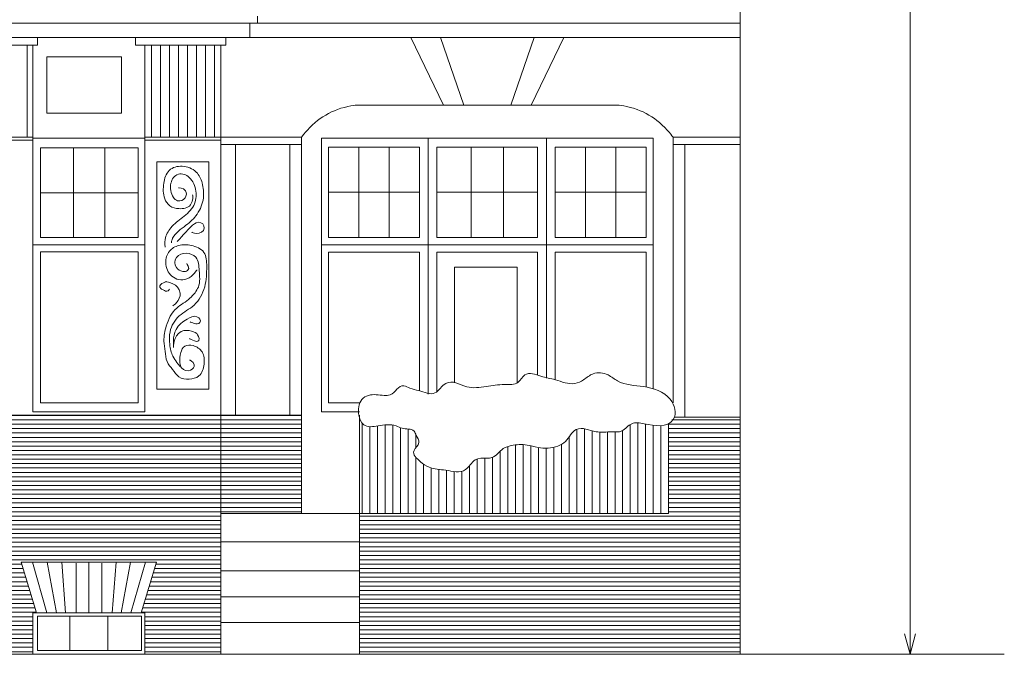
# Model space of a CAD drawing. Header units: metres. Extents: x -578.7 to -558, y 244.4 to 273.5.
# Tile 11 of 15: x -564.8 to -560.3, y 253.9 to 256.8. Entities that reach past the tile are written whole.
import ezdxf

# ---------------------------------------------------------------- set-up
doc = ezdxf.new("R2010")
doc.units = ezdxf.units.M
doc.header["$MEASUREMENT"] = 0
doc.layers.add('0_Nr_pióra__41', color=7, linetype='Continuous', lineweight=0, true_color=0x8d755f)
doc.layers.add('GM_SZRAF_Nr_pióra__41', color=7, linetype='Continuous', lineweight=0, true_color=0x8d755f)
doc.layers.add('wymiar detal', color=7, linetype='Continuous')
doc.layers.add('wymiar detal_Nr_pióra__241', color=7, linetype='Continuous', lineweight=0)
doc.styles.add('GENERATED_STYLE_1', font='arial.ttf')
doc.dimstyles.new('GENERATED_STYLE__3', dxfattribs={"dimtxt": 0.2, "dimasz": 0.091787, "dimexe": 0.18, "dimexo": 0.0625, "dimgap": 0.09, "dimtad": 1, "dimdec": 0, "dimlfac": 100, "dimzin": 0, "dimdsep": 46, "dimtxsty": 'GENERATED_STYLE_1', "dimblk": 'ARROWHEAD_3', "dimblk1": 'ARROWHEAD_3', "dimblk2": 'ARROWHEAD_3', "dimcen": 0.09, "dimse1": 1, "dimse2": 1, "dimclrd": 7, "dimclre": 7, "dimclrt": 7, "dimazin": 0, "dimtfac": 1, "dimtdec": 4, "dimtmove": 0, "dimatfit": 3, "dimfxl": 0, "dimtolj": 1, "dimtzin": 0, "dimarcsym": 0})
pattern_1 = [(0, (0, 0), (0, 0.02), [])]

# ---------------------------------------------------------------- blocks, each defined once
blk = doc.blocks.new('*D4')
at = {"layer": 'wymiar detal_Nr_pióra__241', "color": 7, "linetype": 'Continuous', "lineweight": 0}
for p, q in [((-560.6613, 268.4036), (-560.8424, 268.4036)), ((-560.7519, 268.4036), (-560.7769, 268.3103)), ((-560.7519, 253.908), (-560.7519, 268.4036)), ((-560.7519, 268.4036), (-560.7269, 268.3103)), ((-560.7519, 253.908), (-560.7769, 254.0013)), ((-560.7519, 253.908), (-560.7269, 254.0013)), ((-560.6613, 253.908), (-560.8424, 253.908))]:
    blk.add_line(p, q, dxfattribs=at)
at = {"layer": 'wymiar detal_Nr_pióra__241', "color": 7, "lineweight": 0, "insert": (-560.7919, 260.9281), "char_height": 0.2, "attachment_point": 7, "rotation": 90, "style": 'GENERATED_STYLE_1'}
blk.add_mtext('\\A1;{\\pql;\\fArial|b0|i0|c238|p38;725}', dxfattribs=at)
blk = doc.blocks.new('ARROWHEAD_3')
at = {"color": 0, "linetype": 'Continuous', "lineweight": 0}
blk.add_line((0, 0), (-1, 0), dxfattribs=at)
at = {"color": 0, "linetype": 'Continuous', "lineweight": 0, "flags": 128}
blk.add_lwpolyline([(-1, 0.2679), (0, 0), (-1, -0.2679)], dxfattribs=at)

msp = doc.modelspace()

# ---------------------------------------------------------------- hatches: boundary and pattern name
at = {"layer": 'GM_SZRAF_Nr_pióra__41', "linetype": 'Continuous', "lineweight": 0, "true_color": 0x8d755f}
h = msp.add_hatch(dxfattribs=at)
h.set_pattern_fill('OPSKA_POZIOM', color=35, style=0, pattern_type=2)
h.set_pattern_definition(pattern_1)
h.paths.add_polyline_path([(-563.9013, 255.0009), (-563.9013, 253.908), (-564.2481, 253.908), (-564.2481, 254.0977), (-564.2648, 254.0977), (-564.1947, 254.3287), (-564.8135, 254.3287), (-564.7434, 254.0977), (-564.7601, 254.0977), (-564.7601, 253.908), (-564.9359, 253.908), (-564.9359, 254.0977), (-564.9526, 254.0977), (-564.8825, 254.3287), (-565.5013, 254.3287), (-565.4312, 254.0977), (-565.4479, 254.0977), (-565.4479, 253.908), (-565.6238, 253.908), (-565.6238, 254.0977), (-565.6405, 254.0977), (-565.5703, 254.3287), (-566.1892, 254.3287), (-566.1191, 254.0977), (-566.1358, 254.0977), (-566.1358, 253.908), (-566.4789, 253.908), (-566.4789, 255.0009)])
h = msp.add_hatch(dxfattribs=at)
h.set_pattern_fill('OPSKA_POZIOM', color=35, style=0, pattern_type=2)
h.set_pattern_definition(pattern_1)
h.paths.add_polyline_path([(-563.5322, 255.0009), (-563.5322, 254.5514), (-563.9013, 254.5514), (-563.9013, 255.0009)])
h = msp.add_hatch(dxfattribs=at)
h.set_pattern_fill('OPSKA_POZIOM', color=35, style=0, pattern_type=2)
h.set_pattern_definition(pattern_1)
h.paths.add_polyline_path([(-561.5274, 253.908), (-561.5274, 254.9926), (-561.8289, 254.9926), (-561.8557, 254.9617), (-561.8557, 254.5514), (-563.2669, 254.5514), (-563.2669, 253.908)])
h = msp.add_hatch(dxfattribs=at)
h.set_pattern_fill('OPSKA_PION', color=35, style=0, pattern_type=2)
h.set_pattern_definition([(90, (0, 0), (-0.035, 0), [])])
h.paths.add_polyline_path([(-561.8557, 254.5514), (-561.8557, 254.9617), (-561.8608, 254.9593), (-561.866, 254.9573), (-561.8715, 254.9558), (-561.8772, 254.9546), (-561.8831, 254.9537), (-561.8891, 254.9532), (-561.8953, 254.9529), (-561.9016, 254.953), (-561.908, 254.9533), (-561.9145, 254.9538), (-561.921, 254.9544), (-561.9276, 254.9553), (-561.9343, 254.9563), (-561.9409, 254.9574), (-561.9476, 254.9586), (-561.9542, 254.9598), (-561.9608, 254.9611), (-561.9673, 254.9624), (-561.9705, 254.9631), (-561.9737, 254.9637), (-561.9769, 254.9643), (-561.9801, 254.9649), (-561.9833, 254.9654), (-561.9865, 254.9659), (-561.9897, 254.9663), (-561.9929, 254.9666), (-561.9961, 254.9668), (-561.9992, 254.9669), (-562.0024, 254.9669), (-562.0055, 254.9668), (-562.0086, 254.9665), (-562.0117, 254.9661), (-562.0148, 254.9654), (-562.0178, 254.9646), (-562.0207, 254.9636), (-562.0237, 254.9624), (-562.0265, 254.9611), (-562.0291, 254.9595), (-562.0317, 254.9579), (-562.0342, 254.9561), (-562.0367, 254.9542), (-562.039, 254.9522), (-562.0414, 254.9502), (-562.0437, 254.9481), (-562.046, 254.946), (-562.0483, 254.9439), (-562.0506, 254.9418), (-562.053, 254.9398), (-562.0554, 254.9378), (-562.0578, 254.9359), (-562.0603, 254.9341), (-562.0629, 254.9325), (-562.0655, 254.9309), (-562.0683, 254.9295), (-562.0707, 254.9285), (-562.0732, 254.9276), (-562.0757, 254.9269), (-562.0782, 254.9262), (-562.0808, 254.9257), (-562.0834, 254.9253), (-562.086, 254.925), (-562.0886, 254.9248), (-562.0912, 254.9246), (-562.0939, 254.9245), (-562.0965, 254.9245), (-562.0992, 254.9245), (-562.1019, 254.9245), (-562.1046, 254.9246), (-562.1073, 254.9247), (-562.1099, 254.9247), (-562.1126, 254.9248), (-562.1153, 254.9248), (-562.1193, 254.9249), (-562.1233, 254.9248), (-562.1273, 254.9247), (-562.1313, 254.9246), (-562.1353, 254.9245), (-562.1392, 254.9243), (-562.1432, 254.9242), (-562.1472, 254.9241), (-562.1512, 254.924), (-562.1552, 254.9239), (-562.1591, 254.9239), (-562.1631, 254.9239), (-562.1671, 254.924), (-562.171, 254.9242), (-562.175, 254.9244), (-562.1789, 254.9248), (-562.1829, 254.9253), (-562.1868, 254.9259), (-562.192, 254.9269), (-562.1972, 254.9281), (-562.2024, 254.9294), (-562.2076, 254.9309), (-562.2127, 254.9324), (-562.2178, 254.9339), (-562.2229, 254.9353), (-562.228, 254.9367), (-562.2331, 254.938), (-562.2381, 254.9391), (-562.243, 254.94), (-562.248, 254.9406), (-562.2529, 254.9409), (-562.2577, 254.9408), (-562.2625, 254.9403), (-562.2673, 254.9394), (-562.272, 254.938), (-562.2767, 254.936), (-562.2803, 254.9341), (-562.2837, 254.9319), (-562.2869, 254.9294), (-562.2899, 254.9268), (-562.2927, 254.924), (-562.2954, 254.921), (-562.2981, 254.9178), (-562.3006, 254.9146), (-562.303, 254.9113), (-562.3054, 254.9079), (-562.3078, 254.9044), (-562.3102, 254.901), (-562.3127, 254.8975), (-562.3151, 254.8941), (-562.3177, 254.8908), (-562.3203, 254.8875), (-562.3231, 254.8843), (-562.3259, 254.8813), (-562.3276, 254.8797), (-562.3294, 254.8781), (-562.3311, 254.8766), (-562.3329, 254.8751), (-562.3348, 254.8737), (-562.3367, 254.8723), (-562.3386, 254.871), (-562.3405, 254.8697), (-562.3425, 254.8684), (-562.3445, 254.8673), (-562.3466, 254.8661), (-562.3486, 254.865), (-562.3507, 254.864), (-562.3528, 254.863), (-562.355, 254.862), (-562.3572, 254.8611), (-562.3593, 254.8602), (-562.3615, 254.8594), (-562.3663, 254.8577), (-562.3712, 254.8562), (-562.3761, 254.8549), (-562.381, 254.8537), (-562.386, 254.8528), (-562.391, 254.852), (-562.396, 254.8513), (-562.4011, 254.8508), (-562.4061, 254.8505), (-562.4112, 254.8503), (-562.4163, 254.8503), (-562.4214, 254.8504), (-562.4265, 254.8507), (-562.4316, 254.8511), (-562.4367, 254.8516), (-562.4417, 254.8522), (-562.4468, 254.853), (-562.4518, 254.8539), (-562.4546, 254.8545), (-562.4573, 254.855), (-562.4601, 254.8556), (-562.4628, 254.8563), (-562.4655, 254.8569), (-562.4683, 254.8576), (-562.471, 254.8582), (-562.4737, 254.8589), (-562.4764, 254.8596), (-562.4792, 254.8602), (-562.4819, 254.8609), (-562.4846, 254.8615), (-562.4874, 254.8622), (-562.4901, 254.8628), (-562.4928, 254.8633), (-562.4956, 254.8639), (-562.4983, 254.8644), (-562.5011, 254.8649), (-562.5052, 254.8655), (-562.5093, 254.866), (-562.5134, 254.8664), (-562.5175, 254.8668), (-562.5216, 254.867), (-562.5258, 254.8671), (-562.5299, 254.8672), (-562.534, 254.8671), (-562.5381, 254.867), (-562.5423, 254.8668), (-562.5464, 254.8665), (-562.5505, 254.8661), (-562.5546, 254.8657), (-562.5587, 254.8651), (-562.5628, 254.8645), (-562.5669, 254.8638), (-562.5709, 254.863), (-562.575, 254.8621), (-562.5771, 254.8617), (-562.5792, 254.8612), (-562.5812, 254.8606), (-562.5833, 254.8601), (-562.5854, 254.8595), (-562.5874, 254.8589), (-562.5895, 254.8583), (-562.5915, 254.8576), (-562.5935, 254.8569), (-562.5955, 254.8562), (-562.5975, 254.8554), (-562.5994, 254.8545), (-562.6013, 254.8537), (-562.6032, 254.8527), (-562.6051, 254.8517), (-562.607, 254.8507), (-562.6088, 254.8496), (-562.6106, 254.8485), (-562.6136, 254.8463), (-562.6166, 254.844), (-562.6195, 254.8415), (-562.6223, 254.839), (-562.625, 254.8364), (-562.6277, 254.8337), (-562.6303, 254.8311), (-562.633, 254.8284), (-562.6356, 254.8258), (-562.6383, 254.8232), (-562.641, 254.8207), (-562.6438, 254.8183), (-562.6467, 254.816), (-562.6496, 254.8139), (-562.6526, 254.812), (-562.6558, 254.8102), (-562.6591, 254.8087), (-562.6626, 254.8074), (-562.6638, 254.807), (-562.6649, 254.8067), (-562.6661, 254.8064), (-562.6673, 254.8062), (-562.6685, 254.8059), (-562.6697, 254.8057), (-562.6709, 254.8055), (-562.6722, 254.8054), (-562.6734, 254.8052), (-562.6746, 254.8051), (-562.6758, 254.805), (-562.6771, 254.8049), (-562.6783, 254.8049), (-562.6795, 254.8048), (-562.6808, 254.8047), (-562.682, 254.8047), (-562.6832, 254.8047), (-562.6845, 254.8047), (-562.6876, 254.8046), (-562.6908, 254.8046), (-562.694, 254.8046), (-562.6972, 254.8046), (-562.7003, 254.8046), (-562.7035, 254.8045), (-562.7066, 254.8044), (-562.7098, 254.8043), (-562.7129, 254.804), (-562.716, 254.8037), (-562.719, 254.8033), (-562.7221, 254.8028), (-562.725, 254.8021), (-562.728, 254.8013), (-562.7309, 254.8004), (-562.7337, 254.7992), (-562.7365, 254.7979), (-562.7392, 254.7965), (-562.7421, 254.7946), (-562.7449, 254.7925), (-562.7475, 254.7903), (-562.75, 254.788), (-562.7524, 254.7856), (-562.7547, 254.783), (-562.757, 254.7804), (-562.7592, 254.7778), (-562.7614, 254.7751), (-562.7636, 254.7723), (-562.7658, 254.7696), (-562.768, 254.767), (-562.7703, 254.7643), (-562.7726, 254.7618), (-562.775, 254.7593), (-562.7776, 254.757), (-562.7802, 254.7547), (-562.783, 254.7527), (-562.7873, 254.75), (-562.7918, 254.7477), (-562.7963, 254.746), (-562.801, 254.7446), (-562.8058, 254.7437), (-562.8107, 254.743), (-562.8157, 254.7427), (-562.8208, 254.7427), (-562.8259, 254.7429), (-562.8311, 254.7434), (-562.8363, 254.744), (-562.8415, 254.7447), (-562.8468, 254.7455), (-562.8521, 254.7464), (-562.8574, 254.7473), (-562.8627, 254.7482), (-562.868, 254.7491), (-562.8733, 254.7499), (-562.8776, 254.7505), (-562.882, 254.751), (-562.8863, 254.7515), (-562.8907, 254.752), (-562.895, 254.7524), (-562.8993, 254.7529), (-562.9037, 254.7533), (-562.908, 254.7538), (-562.9123, 254.7544), (-562.9166, 254.755), (-562.9209, 254.7556), (-562.9251, 254.7564), (-562.9294, 254.7573), (-562.9336, 254.7582), (-562.9377, 254.7594), (-562.9418, 254.7606), (-562.9459, 254.762), (-562.9499, 254.7636), (-562.9523, 254.7646), (-562.9546, 254.7657), (-562.9568, 254.7668), (-562.9591, 254.768), (-562.9613, 254.7692), (-562.9635, 254.7705), (-562.9656, 254.7718), (-562.9678, 254.7732), (-562.9699, 254.7746), (-562.972, 254.776), (-562.9741, 254.7774), (-562.9761, 254.7789), (-562.9782, 254.7804), (-562.9802, 254.782), (-562.9822, 254.7835), (-562.9843, 254.7851), (-562.9863, 254.7867), (-562.9883, 254.7882), (-562.9913, 254.7907), (-562.9943, 254.7932), (-562.9973, 254.7957), (-563.0002, 254.7983), (-563.0031, 254.8009), (-563.0058, 254.8036), (-563.0084, 254.8063), (-563.0108, 254.8091), (-563.013, 254.812), (-563.015, 254.8149), (-563.0166, 254.8179), (-563.018, 254.8209), (-563.0191, 254.824), (-563.0198, 254.8271), (-563.0201, 254.8303), (-563.02, 254.8336), (-563.0194, 254.8369), (-563.0184, 254.8402), (-563.0174, 254.8424), (-563.0163, 254.8445), (-563.0151, 254.8466), (-563.0138, 254.8485), (-563.0123, 254.8504), (-563.0109, 254.8523), (-563.0093, 254.8541), (-563.0078, 254.856), (-563.0063, 254.8578), (-563.0048, 254.8596), (-563.0033, 254.8615), (-563.0019, 254.8633), (-563.0006, 254.8652), (-562.9995, 254.8672), (-562.9985, 254.8692), (-562.9976, 254.8713), (-562.9969, 254.8735), (-562.9965, 254.8758), (-562.9963, 254.8778), (-562.9962, 254.8797), (-562.9963, 254.8816), (-562.9966, 254.8835), (-562.997, 254.8853), (-562.9975, 254.8872), (-562.9981, 254.889), (-562.9987, 254.8908), (-562.9995, 254.8926), (-563.0003, 254.8944), (-563.0012, 254.8962), (-563.0021, 254.898), (-563.0031, 254.8998), (-563.0041, 254.9016), (-563.005, 254.9034), (-563.006, 254.9052), (-563.0069, 254.907), (-563.0078, 254.9088), (-563.0084, 254.9099), (-563.0089, 254.911), (-563.0094, 254.9121), (-563.0099, 254.9132), (-563.0104, 254.9143), (-563.0109, 254.9154), (-563.0114, 254.9166), (-563.0119, 254.9177), (-563.0124, 254.9187), (-563.013, 254.9198), (-563.0136, 254.9209), (-563.0141, 254.922), (-563.0148, 254.923), (-563.0154, 254.924), (-563.0161, 254.925), (-563.0168, 254.926), (-563.0176, 254.9269), (-563.0184, 254.9278), (-563.0206, 254.93), (-563.023, 254.9319), (-563.0256, 254.9334), (-563.0283, 254.9347), (-563.0312, 254.9357), (-563.0341, 254.9366), (-563.0371, 254.9372), (-563.0402, 254.9377), (-563.0434, 254.9381), (-563.0467, 254.9384), (-563.0499, 254.9386), (-563.0533, 254.9388), (-563.0566, 254.9391), (-563.0599, 254.9394), (-563.0633, 254.9397), (-563.0666, 254.9402), (-563.0699, 254.9407), (-563.0731, 254.9415), (-563.0747, 254.9419), (-563.0762, 254.9424), (-563.0778, 254.943), (-563.0793, 254.9435), (-563.0808, 254.9441), (-563.0823, 254.9447), (-563.0839, 254.9454), (-563.0854, 254.946), (-563.0869, 254.9467), (-563.0884, 254.9474), (-563.0899, 254.948), (-563.0914, 254.9487), (-563.0929, 254.9494), (-563.0944, 254.95), (-563.0959, 254.9507), (-563.0974, 254.9513), (-563.0989, 254.9519), (-563.1005, 254.9524), (-563.1048, 254.9539), (-563.1093, 254.955), (-563.1137, 254.956), (-563.1182, 254.9567), (-563.1227, 254.9572), (-563.1272, 254.9576), (-563.1318, 254.9577), (-563.1364, 254.9577), (-563.141, 254.9576), (-563.1456, 254.9574), (-563.1502, 254.957), (-563.1548, 254.9565), (-563.1595, 254.956), (-563.1641, 254.9554), (-563.1687, 254.9547), (-563.1733, 254.954), (-563.178, 254.9532), (-563.1826, 254.9524), (-563.1864, 254.9518), (-563.1902, 254.9512), (-563.1941, 254.9506), (-563.198, 254.9501), (-563.2018, 254.9496), (-563.2057, 254.9492), (-563.2095, 254.9489), (-563.2134, 254.9487), (-563.2171, 254.9487), (-563.2209, 254.9488), (-563.2246, 254.9492), (-563.2282, 254.9497), (-563.2317, 254.9504), (-563.2352, 254.9514), (-563.2386, 254.9526), (-563.2419, 254.9541), (-563.2451, 254.9558), (-563.2482, 254.9579), (-563.2498, 254.9591), (-563.2513, 254.9604), (-563.2527, 254.9617), (-563.2541, 254.9631), (-563.2554, 254.9646), (-563.2566, 254.9661), (-563.2577, 254.9676), (-563.2588, 254.9692), (-563.2599, 254.9708), (-563.2609, 254.9725), (-563.2618, 254.9742), (-563.2627, 254.9759), (-563.2635, 254.9777), (-563.2642, 254.9795), (-563.265, 254.9814), (-563.2656, 254.9832), (-563.2663, 254.9851), (-563.2669, 254.987), (-563.2669, 254.5514)])

# ---------------------------------------------------------------- linework, layer by layer
at = {"layer": '0_Nr_pióra__41', "color": 35, "linetype": 'Continuous', "lineweight": 0, "true_color": 0x8d755f}
for p, q in [((-561.5274, 264.1754), (-561.5274, 253.908)), ((-563.733, 256.826), (-563.733, 256.7931)), ((-561.5274, 256.7931), (-568.2173, 256.7931)), ((-563.768, 256.7931), (-563.768, 256.7279)), ((-561.5274, 256.7279), (-568.2173, 256.7279)), ((-564.7381, 256.6927), (-564.7381, 256.7279)), ((-563.8788, 256.7279), (-564.2904, 256.7279)), ((-564.2904, 256.7279), (-564.2904, 256.6927)), ((-563.8788, 256.6927), (-563.8788, 256.7279)), ((-562.8837, 256.4192), (-563.0335, 256.7279)), ((-562.7905, 256.4192), (-562.897, 256.7279)), ((-562.5765, 256.4192), (-562.47, 256.7279)), ((-562.4834, 256.4192), (-562.3336, 256.7279)), ((-564.957, 256.6927), (-564.7381, 256.6927)), ((-564.7857, 256.6927), (-564.7857, 256.2721)), ((-564.7605, 256.2677), (-564.7605, 256.6927)), ((-564.2904, 256.6927), (-563.8788, 256.6927)), ((-564.2481, 256.2677), (-564.2481, 256.6927)), ((-564.2182, 256.6927), (-564.2182, 256.2721)), ((-564.177, 256.6927), (-564.177, 256.2721)), ((-564.1358, 256.6927), (-564.1358, 256.2721)), ((-564.0946, 256.6927), (-564.0946, 256.2721)), ((-564.0533, 256.6927), (-564.0533, 256.2721)), ((-564.0121, 256.6927), (-564.0121, 256.2721)), ((-563.9709, 256.6927), (-563.9709, 256.2721)), ((-563.9296, 256.6927), (-563.9296, 256.2721)), ((-563.9013, 253.908), (-563.9013, 256.6927)), ((-564.3556, 256.6394), (-564.6963, 256.6394)), ((-564.6963, 256.6394), (-564.6963, 256.3822)), ((-564.3556, 256.3822), (-564.3556, 256.6394)), ((-562.0882, 256.4192), (-563.2789, 256.4192)), ((-564.6963, 256.3822), (-564.3556, 256.3822)), ((-564.7605, 256.2721), (-564.9359, 256.2721)), ((-563.9013, 256.2721), (-564.2481, 256.2721)), ((-563.5322, 256.2721), (-563.9013, 256.2721)), ((-563.5322, 254.5514), (-563.5322, 256.2721)), ((-561.8349, 255.0572), (-561.8349, 256.2721)), ((-561.8349, 256.2721), (-561.5274, 256.2721)), ((-564.7605, 256.2588), (-564.9359, 256.2588)), ((-564.7605, 256.2677), (-564.2481, 256.2677)), ((-564.7605, 256.2677), (-564.7605, 255.017)), ((-564.2481, 256.2677), (-564.2481, 255.017)), ((-563.9013, 256.2588), (-564.2481, 256.2588)), ((-563.5322, 256.2392), (-563.9013, 256.2392)), ((-563.8337, 255.0009), (-563.8337, 256.2392)), ((-563.5857, 255.0009), (-563.5857, 256.2392)), ((-561.926, 256.2677), (-563.4411, 256.2677)), ((-563.4411, 256.2677), (-563.4411, 255.017)), ((-563.4098, 256.2273), (-562.9938, 256.2273)), ((-563.4098, 255.8131), (-563.4098, 256.2273)), ((-563.2712, 256.2273), (-563.2712, 255.8131)), ((-563.1324, 256.2273), (-563.1324, 255.8131)), ((-562.9938, 256.2273), (-562.9938, 255.8131)), ((-562.9537, 255.0974), (-562.9537, 256.2677)), ((-562.9136, 256.2273), (-562.9136, 255.8131)), ((-562.9136, 256.2273), (-562.4535, 256.2273)), ((-562.9136, 255.8355), (-562.9136, 256.2273)), ((-562.757, 256.2273), (-562.757, 255.8131)), ((-562.6101, 256.2273), (-562.6101, 255.8131)), ((-562.4535, 256.2273), (-562.4535, 255.8131)), ((-562.4134, 255.1713), (-562.4134, 256.2677)), ((-561.9572, 256.2273), (-562.3733, 256.2273)), ((-562.3733, 256.2273), (-562.3733, 255.8131)), ((-562.2346, 256.2273), (-562.2346, 255.8131)), ((-562.0959, 256.2273), (-562.0959, 255.8131)), ((-561.9572, 255.8131), (-561.9572, 256.2273)), ((-561.926, 255.1224), (-561.926, 256.2677)), ((-561.8349, 256.2392), (-561.5274, 256.2392)), ((-561.7814, 254.9926), (-561.7814, 256.2392)), ((-564.2793, 256.2233), (-564.7253, 256.2233)), ((-564.7253, 256.2233), (-564.7253, 255.8131)), ((-564.5741, 256.2233), (-564.5741, 255.8131)), ((-564.4316, 256.2233), (-564.4316, 255.8131)), ((-564.2793, 255.8131), (-564.2793, 256.2233)), ((-564.1938, 256.16), (-563.9557, 256.16)), ((-564.1938, 255.12), (-564.1938, 256.16)), ((-563.9557, 256.16), (-563.9557, 255.12)), ((-564.2793, 256.0182), (-564.7253, 256.0182)), ((-563.4098, 256.0202), (-562.9938, 256.0202)), ((-562.9136, 256.0202), (-562.4535, 256.0202)), ((-561.9572, 256.0202), (-562.3733, 256.0202)), ((-564.2481, 255.7797), (-564.7605, 255.7797)), ((-564.7253, 255.8131), (-564.2793, 255.8131)), ((-563.4411, 255.7797), (-561.926, 255.7797)), ((-562.9938, 255.8131), (-563.4098, 255.8131)), ((-562.4535, 255.8131), (-562.9136, 255.8131)), ((-562.3733, 255.8131), (-561.9572, 255.8131)), ((-564.2793, 255.7481), (-564.7253, 255.7481)), ((-564.7253, 255.7481), (-564.7253, 255.0575)), ((-564.2793, 255.0575), (-564.2793, 255.7481)), ((-563.4098, 255.7462), (-563.4098, 255.0575)), ((-563.4098, 255.7462), (-562.9938, 255.7462)), ((-562.9938, 255.7462), (-562.9938, 255.1139)), ((-562.9136, 255.7462), (-562.9136, 255.1072)), ((-562.9136, 255.7462), (-562.4535, 255.7462)), ((-562.4535, 255.7462), (-562.4535, 255.1845)), ((-562.3733, 255.7462), (-562.3733, 255.1632)), ((-561.9572, 255.7462), (-562.3733, 255.7462)), ((-561.9572, 255.7462), (-561.9572, 255.1317)), ((-562.5465, 255.6788), (-562.8331, 255.6788)), ((-562.8331, 255.6788), (-562.8331, 255.1495)), ((-562.5465, 255.6788), (-562.5465, 255.1472)), ((-563.9557, 255.12), (-564.1938, 255.12)), ((-564.7253, 255.0575), (-564.2793, 255.0575)), ((-563.4098, 255.0575), (-563.2655, 255.0575)), ((-564.7605, 255.017), (-564.2481, 255.017)), ((-563.4411, 255.017), (-563.2669, 255.017)), ((-563.9013, 255.0009), (-568.2863, 255.0009)), ((-563.5322, 255.0009), (-563.9013, 255.0009)), ((-563.2669, 253.908), (-563.2669, 255.0009)), ((-561.8289, 254.9926), (-561.5274, 254.9926)), ((-561.8557, 254.9617), (-561.8557, 254.5514)), ((-561.8557, 254.5514), (-563.9013, 254.5514)), ((-563.2669, 254.4219), (-563.9013, 254.4219)), ((-564.7434, 254.0977), (-564.8135, 254.3287)), ((-564.8135, 254.3287), (-564.1947, 254.3287)), ((-564.6957, 254.0977), (-564.7624, 254.3287)), ((-564.6522, 254.0977), (-564.6946, 254.3287)), ((-564.6102, 254.0977), (-564.6284, 254.3287)), ((-564.5628, 254.0977), (-564.5628, 254.3249)), ((-564.5041, 254.0977), (-564.5041, 254.3287)), ((-564.4454, 254.0977), (-564.4454, 254.3249)), ((-564.398, 254.0977), (-564.3798, 254.3287)), ((-564.356, 254.0977), (-564.3136, 254.3287)), ((-564.3124, 254.0977), (-564.2458, 254.3287)), ((-564.2648, 254.0977), (-564.1947, 254.3287)), ((-563.2669, 254.2898), (-563.9013, 254.2898)), ((-563.2669, 254.1704), (-563.9013, 254.1704)), ((-564.2481, 254.0977), (-564.7601, 254.0977)), ((-564.7601, 254.0977), (-564.7601, 253.908)), ((-564.2629, 254.0819), (-564.7394, 254.0819)), ((-564.7394, 254.0819), (-564.7394, 253.9262)), ((-564.5908, 254.0819), (-564.5908, 253.9262)), ((-564.4174, 254.0819), (-564.4174, 253.9262)), ((-564.2629, 253.9262), (-564.2629, 254.0819)), ((-564.2481, 253.908), (-564.2481, 254.0977)), ((-563.9013, 254.053), (-563.2669, 254.053)), ((-560.3211, 253.908), (-568.2173, 253.908)), ((-564.7601, 253.908), (-564.2481, 253.908)), ((-564.7394, 253.9262), (-564.2629, 253.9262))]:
    msp.add_line(p, q, dxfattribs=at)
for points, knots in [([(-563.5322, 256.2721), (-563.5322, 256.2721), (-563.5054, 256.3098), (-563.4704, 256.3394), (-563.4403, 256.365), (-563.4056, 256.3853), (-563.3685, 256.3989), (-563.3252, 256.4148), (-563.2789, 256.4192), (-563.2789, 256.4192)], [0, 0, 0, 0, 1, 1, 1, 2, 2, 2, 3, 3, 3, 3]), ([(-561.8349, 256.2721), (-561.8349, 256.2721), (-561.8617, 256.3098), (-561.8967, 256.3394), (-561.9268, 256.365), (-561.9615, 256.3853), (-561.9986, 256.3989), (-562.0419, 256.4148), (-562.0882, 256.4192), (-562.0882, 256.4192)], [0, 0, 0, 0, 1, 1, 1, 2, 2, 2, 3, 3, 3, 3]), ([(-564.0303, 256.0083), (-564.0303, 256.0083), (-564.0245, 255.9812), (-564.0398, 255.9626), (-564.0523, 255.9476), (-564.0733, 255.9444), (-564.093, 255.9455), (-564.108, 255.9464), (-564.1229, 255.9499), (-564.1348, 255.9588), (-564.1457, 255.9669), (-564.1531, 255.9785), (-564.1577, 255.9912), (-564.1657, 256.0135), (-564.165, 256.0379), (-564.1615, 256.0615), (-564.1582, 256.0833), (-564.1525, 256.1053), (-564.1367, 256.1204), (-564.1212, 256.1353), (-564.0994, 256.1404), (-564.0778, 256.1394), (-564.0537, 256.1383), (-564.0303, 256.1297), (-564.0132, 256.1128), (-563.9997, 256.0994), (-563.9918, 256.0817), (-563.9866, 256.0634), (-563.9803, 256.0411), (-563.9783, 256.0179), (-563.9809, 255.995), (-563.984, 255.9682), (-563.9942, 255.943), (-564.0094, 255.9208), (-564.0232, 255.9008), (-564.0415, 255.8844), (-564.0607, 255.8695), (-564.0722, 255.8607), (-564.084, 255.8524), (-564.0949, 255.8429), (-564.1056, 255.8336), (-564.1159, 255.8235), (-564.1215, 255.8106), (-564.1259, 255.8006), (-564.1272, 255.7897), (-564.1272, 255.7897)], [0, 0, 0, 0, 1, 1, 1, 2, 2, 2, 3, 3, 3, 4, 4, 4, 5, 5, 5, 6, 6, 6, 7, 7, 7, 8, 8, 8, 9, 9, 9, 10, 10, 10, 11, 11, 11, 12, 12, 12, 13, 13, 13, 14, 14, 14, 15, 15, 15, 15]), ([(-564.0949, 256.0406), (-564.0949, 256.0406), (-564.0727, 256.0425), (-564.0626, 256.0273), (-564.0561, 256.0174), (-564.0576, 256.0047), (-564.0645, 255.995), (-564.0723, 255.984), (-564.0859, 255.9779), (-564.0987, 255.9817), (-564.1068, 255.984), (-564.1129, 255.9899), (-564.1177, 255.9969), (-564.1308, 256.0155), (-564.1344, 256.0393), (-564.1291, 256.0615), (-564.1247, 256.0805), (-564.1135, 256.098), (-564.0949, 256.1033), (-564.0773, 256.1083), (-564.0592, 256.1005), (-564.0455, 256.0881), (-564.0278, 256.072), (-564.0184, 256.0491), (-564.0151, 256.0254), (-564.0121, 256.0033), (-564.0145, 255.9806), (-564.0246, 255.9607), (-564.0361, 255.9381), (-564.056, 255.9215), (-564.0759, 255.9056), (-564.0946, 255.8908), (-564.1137, 255.8763), (-564.1291, 255.8581), (-564.1422, 255.8427), (-564.1525, 255.8248), (-564.1558, 255.8049), (-564.1587, 255.787), (-564.1558, 255.7688), (-564.1558, 255.7688)], [0, 0, 0, 0, 1, 1, 1, 2, 2, 2, 3, 3, 3, 4, 4, 4, 5, 5, 5, 6, 6, 6, 7, 7, 7, 8, 8, 8, 9, 9, 9, 10, 10, 10, 11, 11, 11, 12, 12, 12, 13, 13, 13, 13]), ([(-564.1005, 255.7958), (-564.1005, 255.7958), (-564.0698, 255.8297), (-564.0378, 255.8624), (-564.0279, 255.8724), (-564.0174, 255.8829), (-564.0036, 255.8833), (-563.9883, 255.8837), (-563.9757, 255.8717), (-563.9769, 255.8567), (-563.9783, 255.84), (-563.9959, 255.8307), (-564.0131, 255.832), (-564.0239, 255.8327), (-564.034, 255.8377), (-564.034, 255.8377)], [0, 0, 0, 0, 1, 1, 1, 2, 2, 2, 3, 3, 3, 4, 4, 4, 5, 5, 5, 5]), ([(-564.0105, 255.6664), (-564.0105, 255.6664), (-564.0267, 255.6352), (-564.0567, 255.6241), (-564.0801, 255.6155), (-564.1063, 255.6212), (-564.1253, 255.6373), (-564.143, 255.6524), (-564.1518, 255.6749), (-564.1524, 255.6982), (-564.1529, 255.7172), (-564.1477, 255.7361), (-564.1359, 255.7508), (-564.1253, 255.7641), (-564.1101, 255.7728), (-564.0937, 255.7772), (-564.0747, 255.7824), (-564.0548, 255.7813), (-564.0356, 255.7772), (-564.0135, 255.7726), (-563.9916, 255.7639), (-563.9788, 255.7456), (-563.9663, 255.7275), (-563.9657, 255.7045), (-563.9656, 255.6822), (-563.9655, 255.6506), (-563.9669, 255.619), (-563.9749, 255.5885), (-563.9833, 255.5563), (-563.9992, 255.5263), (-564.0237, 255.504), (-564.0443, 255.4854), (-564.0705, 255.4739), (-564.091, 255.4552), (-564.1122, 255.4359), (-564.1271, 255.4106), (-564.1333, 255.3826), (-564.1374, 255.3635), (-564.1369, 255.3439), (-564.1346, 255.3245), (-564.1323, 255.3058), (-564.1286, 255.2872), (-564.1201, 255.2704), (-564.1114, 255.2533), (-564.0925, 255.2291), (-564.0868, 255.2241)], [0, 0, 0, 0, 1, 1, 1, 2, 2, 2, 3, 3, 3, 4, 4, 4, 5, 5, 5, 6, 6, 6, 7, 7, 7, 8, 8, 8, 9, 9, 9, 10, 10, 10, 11, 11, 11, 12, 12, 12, 13, 13, 13, 14, 14, 14, 15, 15, 15, 15]), ([(-564.0448, 255.2533), (-564.0448, 255.2533), (-564.0246, 255.2483), (-564.0224, 255.2321), (-564.0208, 255.221), (-564.0289, 255.2115), (-564.0395, 255.2071), (-564.054, 255.2011), (-564.0711, 255.2051), (-564.0805, 255.2176), (-564.0855, 255.2245), (-564.0875, 255.2329), (-564.0884, 255.2414), (-564.09, 255.2569), (-564.0887, 255.2726), (-564.0844, 255.2876), (-564.0811, 255.2991), (-564.0759, 255.3102), (-564.0659, 255.3166), (-564.0547, 255.3238), (-564.0406, 255.3229), (-564.0277, 255.3193), (-564.011, 255.3145), (-563.9959, 255.3049), (-563.9868, 255.2902), (-563.9765, 255.2739), (-563.9754, 255.254), (-563.9775, 255.2348), (-563.9798, 255.2144), (-563.9856, 255.1937), (-564.0013, 255.1807), (-564.0137, 255.1704), (-564.0299, 255.1668), (-564.0461, 255.1662), (-564.0624, 255.1656), (-564.079, 255.1677), (-564.0923, 255.1767), (-564.1046, 255.185), (-564.1125, 255.1978), (-564.1214, 255.2097), (-564.1303, 255.2217), (-564.1405, 255.233), (-564.1465, 255.2467), (-564.1527, 255.2611), (-564.1537, 255.2772), (-564.1557, 255.2929), (-564.1577, 255.3087), (-564.1605, 255.3244), (-564.161, 255.3404), (-564.1617, 255.3637), (-564.1573, 255.3867), (-564.1504, 255.409), (-564.1409, 255.4397), (-564.1266, 255.4692), (-564.1029, 255.4908), (-564.0843, 255.5078), (-564.0611, 255.519), (-564.0422, 255.5357), (-564.0336, 255.5433), (-564.0261, 255.552), (-564.0191, 255.5611), (-564.013, 255.5692), (-564.0076, 255.5778), (-564.0039, 255.5872), (-563.9946, 255.6108), (-563.9982, 255.6369), (-564, 255.6624), (-564.0014, 255.6841), (-564.0019, 255.7069), (-564.0158, 255.7231), (-564.0262, 255.7353), (-564.0419, 255.741), (-564.058, 255.7416), (-564.076, 255.7422), (-564.0942, 255.7365), (-564.1042, 255.7218), (-564.1135, 255.7083), (-564.1135, 255.6904), (-564.1042, 255.6769), (-564.0975, 255.6672), (-564.0868, 255.6609), (-564.0752, 255.6585), (-564.0672, 255.6568), (-564.0587, 255.6571), (-564.0527, 255.6624), (-564.0395, 255.6743), (-564.0567, 255.6941), (-564.0567, 255.6941)], [0, 0, 0, 0, 1, 1, 1, 2, 2, 2, 3, 3, 3, 4, 4, 4, 5, 5, 5, 6, 6, 6, 7, 7, 7, 8, 8, 8, 9, 9, 9, 10, 10, 10, 11, 11, 11, 12, 12, 12, 13, 13, 13, 14, 14, 14, 15, 15, 15, 16, 16, 16, 17, 17, 17, 18, 18, 18, 19, 19, 19, 20, 20, 20, 21, 21, 21, 22, 22, 22, 23, 23, 23, 24, 24, 24, 25, 25, 25, 26, 26, 26, 27, 27, 27, 28, 28, 28, 29, 29, 29, 29]), ([(-564.1503, 255.6121), (-564.1503, 255.6121), (-564.1961, 255.5975), (-564.1757, 255.5805), (-564.1715, 255.577), (-564.1663, 255.575), (-564.1614, 255.5725), (-564.1568, 255.5702), (-564.1522, 255.5672), (-564.1471, 255.5678), (-564.1396, 255.5687), (-564.1361, 255.5773), (-564.1361, 255.5773)], [0, 0, 0, 0, 1, 1, 1, 2, 2, 2, 3, 3, 3, 4, 4, 4, 4]), ([(-564.1202, 255.5013), (-564.1202, 255.5013), (-564.084, 255.5246), (-564.087, 255.5599), (-564.0906, 255.6038), (-564.1503, 255.6121), (-564.1503, 255.6121)], [0, 0, 0, 0, 1, 1, 1, 2, 2, 2, 2]), ([(-564.1171, 255.3182), (-564.1171, 255.3182), (-564.1234, 255.3594), (-564.1051, 255.3935), (-564.0941, 255.4141), (-564.0751, 255.4288), (-564.055, 255.441), (-564.0409, 255.4495), (-564.0251, 255.4574), (-564.0101, 255.4515), (-563.9984, 255.4469), (-563.9898, 255.4347), (-563.9969, 255.4251), (-564.0027, 255.4174), (-564.0136, 255.4184), (-564.0233, 255.4212), (-564.0322, 255.4237), (-564.0405, 255.4278), (-564.0405, 255.4278)], [0, 0, 0, 0, 1, 1, 1, 2, 2, 2, 3, 3, 3, 4, 4, 4, 5, 5, 5, 6, 6, 6, 6]), ([(-564.1171, 255.3113), (-564.1171, 255.3113), (-564.1206, 255.3648), (-564.0829, 255.3835), (-564.0498, 255.3999), (-564.0125, 255.3759), (-564.0125, 255.3759)], [0, 0, 0, 0, 1, 1, 1, 2, 2, 2, 2]), ([(-564.0125, 255.3759), (-564.0125, 255.3759), (-564.0025, 255.3655), (-564.0005, 255.3521), (-563.9959, 255.3216), (-564.0448, 255.3521), (-564.0448, 255.3521)], [0, 0, 0, 0, 1, 1, 1, 2, 2, 2, 2]), ([(-563.1552, 255.092), (-563.1792, 255.0932), (-563.2034, 255.0988), (-563.2264, 255.092), (-563.238, 255.0886), (-563.2486, 255.0822), (-563.2565, 255.0729), (-563.2727, 255.0536), (-563.2742, 255.0268), (-563.2701, 255.0017), (-563.2674, 254.9848), (-563.2619, 254.968), (-563.2482, 254.9579), (-563.23, 254.9444), (-563.2054, 254.9487), (-563.1826, 254.9524), (-563.155, 254.957), (-563.1266, 254.9617), (-563.1005, 254.9524), (-563.0912, 254.9492), (-563.0826, 254.944), (-563.0731, 254.9415), (-563.0539, 254.9364), (-563.0314, 254.9421), (-563.0184, 254.9278), (-563.0134, 254.9224), (-563.011, 254.9154), (-563.0078, 254.9088), (-563.0025, 254.8979), (-562.9947, 254.8876), (-562.9965, 254.8758), (-562.9985, 254.8618), (-563.0132, 254.8536), (-563.0184, 254.8402), (-563.0262, 254.8198), (-563.0063, 254.8027), (-562.9883, 254.7882), (-562.9763, 254.7787), (-562.964, 254.7695), (-562.9499, 254.7636), (-562.9259, 254.7535), (-562.8992, 254.7536), (-562.8733, 254.7499), (-562.8417, 254.7454), (-562.8085, 254.7349), (-562.783, 254.7527), (-562.7658, 254.7646), (-562.7572, 254.7858), (-562.7392, 254.7965), (-562.7231, 254.806), (-562.7034, 254.8044), (-562.6845, 254.8047), (-562.6771, 254.8048), (-562.6696, 254.8051), (-562.6626, 254.8074), (-562.6413, 254.8143), (-562.6294, 254.8359), (-562.6106, 254.8485), (-562.5999, 254.8556), (-562.5875, 254.8593), (-562.575, 254.8621), (-562.5507, 254.8675), (-562.5256, 254.8688), (-562.5011, 254.8649), (-562.4845, 254.8622), (-562.4684, 254.8571), (-562.4518, 254.8539), (-562.4216, 254.8482), (-562.3903, 254.8487), (-562.3615, 254.8594), (-562.3483, 254.8643), (-562.3359, 254.8713), (-562.3259, 254.8813), (-562.3081, 254.8991), (-562.2991, 254.9252), (-562.2767, 254.936), (-562.2488, 254.9495), (-562.2181, 254.9312), (-562.1868, 254.9259), (-562.1633, 254.9219), (-562.1392, 254.9251), (-562.1153, 254.9248), (-562.0993, 254.9246), (-562.0828, 254.9229), (-562.0683, 254.9295), (-562.0513, 254.9373), (-562.0407, 254.9547), (-562.0237, 254.9624), (-562.0062, 254.9703), (-561.9863, 254.9662), (-561.9673, 254.9624), (-561.9174, 254.9525), (-561.8602, 254.9409), (-561.8344, 254.9818), (-561.8161, 255.0107), (-561.8257, 255.047), (-561.8478, 255.074), (-561.8772, 255.1099), (-561.9239, 255.1247), (-561.9702, 255.1317), (-562.0105, 255.1378), (-562.0524, 255.1383), (-562.088, 255.1577), (-562.1031, 255.166), (-562.1163, 255.1774), (-562.1316, 255.1851), (-562.153, 255.1958), (-562.1778, 255.199), (-562.2001, 255.1906), (-562.2162, 255.1844), (-562.2293, 255.1727), (-562.2438, 255.1632), (-562.2561, 255.1552), (-562.2693, 255.1487), (-562.2837, 255.1463), (-562.3138, 255.1414), (-562.3429, 255.1546), (-562.3725, 255.1632), (-562.3942, 255.1694), (-562.4166, 255.173), (-562.4382, 255.1796), (-562.4638, 255.1874), (-562.4909, 255.1999), (-562.5121, 255.1851), (-562.5243, 255.1765), (-562.5304, 255.1615), (-562.5422, 255.1522), (-562.5593, 255.1387), (-562.5828, 255.1412), (-562.6051, 255.1413), (-562.633, 255.1413), (-562.6607, 255.1373), (-562.6883, 255.1331), (-562.7182, 255.1284), (-562.7486, 255.1232), (-562.7776, 255.1312), (-562.7945, 255.1358), (-562.8099, 255.1448), (-562.8268, 255.1495), (-562.8424, 255.1538), (-562.8592, 255.1545), (-562.8733, 255.1468), (-562.893, 255.136), (-562.9022, 255.1122), (-562.9226, 255.103), (-562.9459, 255.0924), (-562.971, 255.1073), (-562.9965, 255.1139), (-563.0102, 255.1175), (-563.0245, 255.1192), (-563.0375, 255.1249), (-563.0466, 255.1288), (-563.055, 255.1349), (-563.0649, 255.1358), (-563.091, 255.1383), (-563.1023, 255.1043), (-563.1278, 255.0948), (-563.1365, 255.0915), (-563.1459, 255.0916), (-563.1552, 255.092)], [0, 0, 0, 0, 1, 1, 1, 2, 2, 2, 3, 3, 3, 4, 4, 4, 5, 5, 5, 6, 6, 6, 7, 7, 7, 8, 8, 8, 9, 9, 9, 10, 10, 10, 11, 11, 11, 12, 12, 12, 13, 13, 13, 14, 14, 14, 15, 15, 15, 16, 16, 16, 17, 17, 17, 18, 18, 18, 19, 19, 19, 20, 20, 20, 21, 21, 21, 22, 22, 22, 23, 23, 23, 24, 24, 24, 25, 25, 25, 26, 26, 26, 27, 27, 27, 28, 28, 28, 29, 29, 29, 30, 30, 30, 31, 31, 31, 32, 32, 32, 33, 33, 33, 34, 34, 34, 35, 35, 35, 36, 36, 36, 37, 37, 37, 38, 38, 38, 39, 39, 39, 40, 40, 40, 41, 41, 41, 42, 42, 42, 43, 43, 43, 44, 44, 44, 45, 45, 45, 46, 46, 46, 47, 47, 47, 48, 48, 48, 49, 49, 49, 50, 50, 50, 51, 51, 51, 52, 52, 52, 53, 53, 53, 53])]:
    msp.add_open_spline(points, degree=3, knots=knots, dxfattribs=at)

# ---------------------------------------------------------------- dimensions: what is measured, and where the dimension line sits
at = {"layer": 'wymiar detal', "color": 7, "linetype": 'Continuous', "lineweight": 0}
dim = msp.add_linear_dim(base=(-560.7519, 268.4036), p1=(-561.5274, 253.908), p2=(-561.5274, 268.4036), angle=90, text='725', dimstyle='GENERATED_STYLE__3', dxfattribs=at)
dim.commit()
dim.dimension.update_dxf_attribs({"geometry": '*D4', "text_midpoint": (-560.8919, 261.1568), "dimtype": 160, "text_rotation": 90})

doc.saveas('drawing.dxf')
